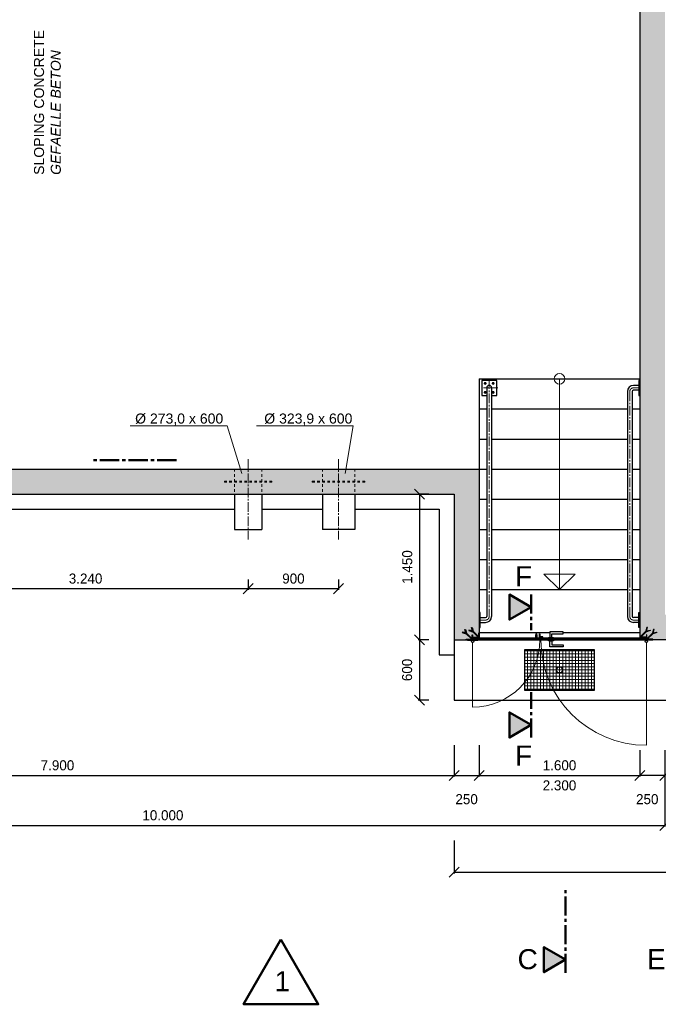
# Model space of a CAD drawing. Header units: millimetres. Extents: x -2065 to 128713, y -54195 to 32418.
# Tile 31 of 61: x 6474 to 12834, y -5081 to 4727. Entities that reach past the tile are written whole.
import ezdxf

# ---------------------------------------------------------------- set-up
doc = ezdxf.new("R2010")
doc.units = ezdxf.units.MM
doc.linetypes.add('JIS_02_1.0', pattern=[2, 1, -1])
doc.linetypes.add('MITTE2', pattern=[28.575, 19.05, -3.175, 3.175, -3.175])
doc.layers.add('Bemaßung', color=7, linetype='Continuous', lineweight=9)
for name, color, linetype in [('Beschriftung', 7, 'Continuous'), ('P-MU150AUSL', 7, 'Continuous'), ('P-MU200AUSL', 7, 'Continuous'), ('POL_Bema', 7, 'Continuous')]:
    doc.layers.add(name, color=color, linetype=linetype)
doc.styles.add('LBB3.5M1000', font='isocp.shx', dxfattribs={"height": 3.5})
doc.dimstyles.new('DIN', dxfattribs={"dimtxt": 2.5, "dimasz": 2.5, "dimexe": 1.25, "dimexo": 0.625, "dimtad": 1, "dimtih": 1, "dimdec": 4, "dimdsep": 46, "dimlunit": 6, "dimtxsty": 'Standard', "dimcen": 2.5, "dimadec": 0, "dimazin": 0, "dimtfac": 1, "dimtdec": 4, "dimtmove": 0, "dimatfit": 3, "dimfxl": 0, "dimtvp": 1, "dimtolj": 1, "dimtzin": 0, "dimarcsym": 0})
pattern_1 = [(315, (13646.2297, 3027.307), (2.245064, 2.245064), [])]
pattern_2 = [(45, (13646.2297, 3027.307), (-2.245064, 2.245064), [])]
pattern_3 = [(135, (-3821.2249, -764.9935), (-1.12253202, -1.12253202), [])]

# ---------------------------------------------------------------- blocks, each defined once
blk = doc.blocks.new('_Oblique')
at = {"layer": 'POL_Bema', "color": 0, "lineweight": -2}
blk.add_line((-0.5, -0.5), (0.5, 0.5), dxfattribs=at)
blk = doc.blocks.new('*D54')
at = {"layer": 'Bemaßung', "color": 0, "lineweight": -2, "transparency": 16777216}
for p, q in [((5510, -850), (5510, -953.1)), ((8750, -850), (8750, -953.1)), ((8750, -940.6), (5510, -940.6))]:
    blk.add_line(p, q, dxfattribs=at)
at = {"layer": 'DEFPOINTS', "color": 0, "transparency": 16777216}
for p in [(8750, 0), (5510, 0), (5510, -940.6)]:
    blk.add_point(p, dxfattribs=at)
at = {"layer": 'Bemaßung', "color": 0, "lineweight": -2, "transparency": 16777216, "xscale": 100, "yscale": 100, "zscale": 100, "rotation": 180}
blk.add_blockref('_Oblique', (5510, -940.6), dxfattribs=at)
at = {"layer": 'Bemaßung', "color": 0, "lineweight": -2, "transparency": 16777216, "xscale": 100, "yscale": 100, "zscale": 100}
blk.add_blockref('_Oblique', (8750, -940.6), dxfattribs=at)
at = {"layer": 'Bemaßung', "color": 0, "transparency": 16777216, "insert": (7130, -840.6), "char_height": 100, "attachment_point": 5}
blk.add_mtext('\\A1;3.240', dxfattribs=at)
blk = doc.blocks.new('*D55')
at = {"layer": 'Bemaßung', "color": 0, "lineweight": -2, "transparency": 16777216}
for p, q in [((8750, -850), (8750, -953.1)), ((9650, -850), (9650, -953.1)), ((9650, -940.6), (8750, -940.6))]:
    blk.add_line(p, q, dxfattribs=at)
at = {"layer": 'DEFPOINTS', "color": 0, "transparency": 16777216}
for p in [(8750, 0), (9650, 0), (8750, -940.6)]:
    blk.add_point(p, dxfattribs=at)
at = {"layer": 'Bemaßung', "color": 0, "lineweight": -2, "transparency": 16777216, "xscale": 100, "yscale": 100, "zscale": 100, "rotation": 180}
blk.add_blockref('_Oblique', (8750, -940.6), dxfattribs=at)
at = {"layer": 'Bemaßung', "color": 0, "lineweight": -2, "transparency": 16777216, "xscale": 100, "yscale": 100, "zscale": 100}
blk.add_blockref('_Oblique', (9650, -940.6), dxfattribs=at)
at = {"layer": 'Bemaßung', "color": 0, "transparency": 16777216, "insert": (9200, -840.6), "char_height": 100, "attachment_point": 5}
blk.add_mtext('\\A1;900', dxfattribs=at)
blk = doc.blocks.new('*D94')
at = {"layer": 'Bemaßung', "color": 0, "lineweight": -2, "transparency": 16777216}
for p, q in [((2900, -2500), (2900, -2813)), ((10800, -2500), (10800, -2813)), ((2900, -2800.5), (10800, -2800.5))]:
    blk.add_line(p, q, dxfattribs=at)
at = {"layer": 'DEFPOINTS', "color": 0, "transparency": 16777216}
for p in [(2900, 0), (10800, 0), (10800, -2800.5)]:
    blk.add_point(p, dxfattribs=at)
at = {"layer": 'Bemaßung', "color": 0, "lineweight": -2, "transparency": 16777216, "xscale": 100, "yscale": 100, "zscale": 100, "rotation": 180}
blk.add_blockref('_Oblique', (2900, -2800.5), dxfattribs=at)
at = {"layer": 'Bemaßung', "color": 0, "lineweight": -2, "transparency": 16777216, "xscale": 100, "yscale": 100, "zscale": 100}
blk.add_blockref('_Oblique', (10800, -2800.5), dxfattribs=at)
at = {"layer": 'Bemaßung', "color": 0, "transparency": 16777216, "insert": (6850, -2700.5), "char_height": 100, "attachment_point": 5}
blk.add_mtext('\\A1;7.900', dxfattribs=at)
blk = doc.blocks.new('*D69')
at = {"layer": 'Bemaßung', "color": 0, "lineweight": -2, "transparency": 16777216}
for p, q in [((10800, -2500), (10800, -2813)), ((11050, -2500), (11050, -2813)), ((10800, -2800.5), (11050, -2800.5))]:
    blk.add_line(p, q, dxfattribs=at)
at = {"layer": 'DEFPOINTS', "color": 0, "transparency": 16777216}
for p in [(10800, 0), (11050, 0), (11050, -2800.5)]:
    blk.add_point(p, dxfattribs=at)
at = {"layer": 'Bemaßung', "color": 0, "lineweight": -2, "transparency": 16777216, "xscale": 100, "yscale": 100, "zscale": 100, "rotation": 180}
blk.add_blockref('_Oblique', (10800, -2800.5), dxfattribs=at)
at = {"layer": 'Bemaßung', "color": 0, "lineweight": -2, "transparency": 16777216, "xscale": 100, "yscale": 100, "zscale": 100}
blk.add_blockref('_Oblique', (11050, -2800.5), dxfattribs=at)
at = {"layer": 'Bemaßung', "color": 0, "transparency": 16777216, "insert": (10925, -3038), "char_height": 100, "attachment_point": 5}
blk.add_mtext('\\A1;250', dxfattribs=at)
blk = doc.blocks.new('*D70')
at = {"layer": 'Bemaßung', "color": 0, "lineweight": -2, "transparency": 16777216}
for p, q in [((11050, -2550), (11050, -2813)), ((12650, -2550), (12650, -2813)), ((11050, -2800.5), (12650, -2800.5))]:
    blk.add_line(p, q, dxfattribs=at)
at = {"layer": 'DEFPOINTS', "color": 0, "transparency": 16777216}
for p in [(11050, -1450), (12650, -1450), (12650, -2800.5)]:
    blk.add_point(p, dxfattribs=at)
at = {"layer": 'Bemaßung', "color": 0, "lineweight": -2, "transparency": 16777216, "xscale": 100, "yscale": 100, "zscale": 100, "rotation": 180}
blk.add_blockref('_Oblique', (11050, -2800.5), dxfattribs=at)
at = {"layer": 'Bemaßung', "color": 0, "lineweight": -2, "transparency": 16777216, "xscale": 100, "yscale": 100, "zscale": 100}
blk.add_blockref('_Oblique', (12650, -2800.5), dxfattribs=at)
at = {"layer": 'Bemaßung', "color": 0, "transparency": 16777216, "char_height": 100, "attachment_point": 5}
for s, insert in [('\\A1;1.600', (11850, -2700.5)), ('\\A1;2.300', (11850, -2900.5))]:
    blk.add_mtext(s, dxfattribs=dict(at, insert=insert))
blk = doc.blocks.new('*D71')
at = {"layer": 'Bemaßung', "color": 0, "lineweight": -2, "transparency": 16777216}
for p, q in [((12650, -2550), (12650, -2813)), ((12900, -2550), (12900, -2813)), ((12900, -2800.5), (12650, -2800.5))]:
    blk.add_line(p, q, dxfattribs=at)
at = {"layer": 'DEFPOINTS', "color": 0, "transparency": 16777216}
for p in [(12650, -1450), (12900, -1450), (12650, -2800.5)]:
    blk.add_point(p, dxfattribs=at)
at = {"layer": 'Bemaßung', "color": 0, "lineweight": -2, "transparency": 16777216, "xscale": 100, "yscale": 100, "zscale": 100, "rotation": 180}
blk.add_blockref('_Oblique', (12650, -2800.5), dxfattribs=at)
at = {"layer": 'Bemaßung', "color": 0, "lineweight": -2, "transparency": 16777216, "xscale": 100, "yscale": 100, "zscale": 100}
blk.add_blockref('_Oblique', (12900, -2800.5), dxfattribs=at)
at = {"layer": 'Bemaßung', "color": 0, "transparency": 16777216, "insert": (12724, -3038), "char_height": 100, "attachment_point": 5}
blk.add_mtext('\\A1;250', dxfattribs=at)
blk = doc.blocks.new('*D72')
at = {"layer": 'Bemaßung', "color": 0, "lineweight": -2, "transparency": 16777216}
for p, q in [((2900, -1200), (2900, -3310.7)), ((12900, -2650), (12900, -3310.7)), ((2900, -3298.2), (12900, -3298.2))]:
    blk.add_line(p, q, dxfattribs=at)
at = {"layer": 'DEFPOINTS', "color": 0, "transparency": 16777216}
for p in [(2900, 0), (12900, -1450), (12900, -3298.2)]:
    blk.add_point(p, dxfattribs=at)
at = {"layer": 'Bemaßung', "color": 0, "lineweight": -2, "transparency": 16777216, "xscale": 100, "yscale": 100, "zscale": 100, "rotation": 180}
blk.add_blockref('_Oblique', (2900, -3298.2), dxfattribs=at)
at = {"layer": 'Bemaßung', "color": 0, "lineweight": -2, "transparency": 16777216, "xscale": 100, "yscale": 100, "zscale": 100}
blk.add_blockref('_Oblique', (12900, -3298.2), dxfattribs=at)
at = {"layer": 'Bemaßung', "color": 0, "transparency": 16777216, "insert": (7900, -3198.2), "char_height": 100, "attachment_point": 5}
blk.add_mtext('\\A1;10.000', dxfattribs=at)
blk = doc.blocks.new('*D83')
at = {"layer": 'Bemaßung', "color": 0, "lineweight": -2, "transparency": 16777216}
for p, q in [((10800, -3450), (10800, -3776.8)), ((18150, -3450), (18150, -3776.8)), ((10800, -3764.3), (18150, -3764.3))]:
    blk.add_line(p, q, dxfattribs=at)
at = {"layer": 'DEFPOINTS', "color": 0, "transparency": 16777216}
for p in [(10800, -1750), (18150, -1750), (18150, -3764.3)]:
    blk.add_point(p, dxfattribs=at)
at = {"layer": 'Bemaßung', "color": 0, "lineweight": -2, "transparency": 16777216, "xscale": 100, "yscale": 100, "zscale": 100, "rotation": 180}
blk.add_blockref('_Oblique', (10800, -3764.3), dxfattribs=at)
at = {"layer": 'Bemaßung', "color": 0, "lineweight": -2, "transparency": 16777216, "xscale": 100, "yscale": 100, "zscale": 100}
blk.add_blockref('_Oblique', (18150, -3764.3), dxfattribs=at)
at = {"layer": 'Bemaßung', "color": 0, "transparency": 16777216, "insert": (14475, -3664.3), "char_height": 100, "attachment_point": 5}
blk.add_mtext('\\A1;7.350', dxfattribs=at)
blk = doc.blocks.new('*D101')
at = {"layer": 'Bemaßung', "color": 0, "lineweight": -2, "transparency": 16777216}
for p, q in [((10550, -1450), (10442.2, -1450)), ((10454.7, -1450), (10454.7, -2050)), ((10550, -2050), (10442.2, -2050))]:
    blk.add_line(p, q, dxfattribs=at)
at = {"layer": 'DEFPOINTS', "color": 0, "transparency": 16777216}
for p in [(10800, -1450), (10454.7, -2050), (10800, -2050)]:
    blk.add_point(p, dxfattribs=at)
at = {"layer": 'Bemaßung', "color": 0, "lineweight": -2, "transparency": 16777216, "xscale": 100, "yscale": 100, "zscale": 100}
for p, rotation in [((10454.7, -1450), 90), ((10454.7, -2050), 270)]:
    blk.add_blockref('_Oblique', p, dxfattribs=dict(at, rotation=rotation))
at = {"layer": 'Bemaßung', "color": 0, "transparency": 16777216, "insert": (10332.5, -1750), "char_height": 100, "attachment_point": 5, "rotation": 90}
blk.add_mtext('\\A1;600', dxfattribs=at)
blk = doc.blocks.new('*D102')
at = {"layer": 'Bemaßung', "color": 0, "lineweight": -2, "transparency": 16777216}
for p, q in [((10550, 0), (10442.2, 0)), ((10454.7, 0), (10454.7, -1450)), ((10550, -1450), (10442.2, -1450))]:
    blk.add_line(p, q, dxfattribs=at)
at = {"layer": 'DEFPOINTS', "color": 0, "transparency": 16777216}
for p in [(10800, 0), (10454.7, -1450), (10800, -1450)]:
    blk.add_point(p, dxfattribs=at)
at = {"layer": 'Bemaßung', "color": 0, "lineweight": -2, "transparency": 16777216, "xscale": 100, "yscale": 100, "zscale": 100}
for p, rotation in [((10454.7, 0), 90), ((10454.7, -1450), 270)]:
    blk.add_blockref('_Oblique', p, dxfattribs=dict(at, rotation=rotation))
at = {"layer": 'Bemaßung', "color": 0, "transparency": 16777216, "insert": (10333.9, -725), "char_height": 100, "attachment_point": 5, "rotation": 90}
blk.add_mtext('\\A1;1.450', dxfattribs=at)

msp = doc.modelspace()

# ---------------------------------------------------------------- hatches: boundary and pattern name
at = {"lineweight": 5}
h = msp.add_hatch(dxfattribs=at)
h.set_pattern_fill('ANSI33', color=256, scale=25)
h.paths.add_polyline_path([(2900, 10750), (3820, 10750), (3820, 10745), (3875, 10745), (3880, 10740), (3880, 10700), (3885, 10700), (3885, 10725), (3940, 10725), (3945, 10720), (3945, 10680), (3950, 10680), (3950, 10500), (3150, 10500), (3150, 250), (11050, 250), (11050, -1380), (11045, -1380), (11045, -1420), (11040, -1425), (10985, -1425), (10985, -1400), (10980, -1400), (10980, -1440), (10975, -1445), (10920, -1445), (10920, -1450), (10800, -1450), (10800, 0), (2900, 0)])
h = msp.add_hatch(dxfattribs=at)
h.set_pattern_fill('ANSI33', color=256, scale=25)
h.set_pattern_definition([(45, (10525, 4650), (-112.2532, 112.2532), []), (45, (10637.25, 4650), (-112.2532, 112.2532), [79.375, -39.6875])])
h.paths.add_polyline_path([(4835, 10500), (4835, 10680), (4840, 10680), (4840, 10720), (4845, 10725), (4900, 10725), (4900, 10700), (4905, 10700), (4905, 10740), (4910, 10745), (4965, 10745), (4965, 10750), (13670, 10750), (13670, 10745), (13725, 10745), (13730, 10740), (13730, 10700), (13735, 10700), (13735, 10725), (13790, 10725), (13795, 10720), (13795, 10680), (13800, 10680), (13800, 10500), (12900, 10500), (12900, -1200), (13700, -1200), (13700, -1380), (13695, -1380), (13695, -1420), (13690, -1425), (13635, -1425), (13635, -1400), (13630, -1400), (13630, -1440), (13625, -1445), (13570, -1445), (13570, -1450), (12780, -1450), (12780, -1445), (12725, -1445), (12720, -1440), (12720, -1400), (12715, -1400), (12715, -1425), (12660, -1425), (12655, -1420), (12655, -1380), (12650, -1380), (12650, 10500)])
h = msp.add_hatch(color=256)
h.dxf.hatch_style = 1
h.paths.add_polyline_path([(11567.35369, -1123.86972), (11350.94911, -998.92847), (11350.94911, -1248.81097)])
h = msp.add_hatch(dxfattribs=at)
h.set_pattern_fill('ANSI31', color=256, angle=-90)
h.set_pattern_definition(pattern_1)
edge = h.paths.add_edge_path()
edge.add_line((10985, -1400), (10985, -1450))
edge.add_line((10985, -1450), (10920, -1450))
edge.add_line((10920, -1450), (10920, -1447.5))
edge.add_arc((10922.5, -1447.5), 2.5, -270, -180, ccw=False)
edge.add_line((10922.5, -1445), (10975, -1445))
edge.add_arc((10975, -1440), 5, -90, 0)
edge.add_line((10980, -1440), (10980, -1402.5))
edge.add_arc((10982.5, -1402.5), 2.5, -270, -180, ccw=False)
edge.add_line((10982.5, -1400), (10985, -1400))
h = msp.add_hatch(dxfattribs=at)
h.set_pattern_fill('ANSI31', color=256)
h.set_pattern_definition(pattern_2)
edge = h.paths.add_edge_path()
edge.add_line((11050, -1380), (11050, -1430))
edge.add_line((11050, -1430), (10985, -1430))
edge.add_line((10985, -1430), (10985, -1427.5))
edge.add_arc((10987.5, -1427.5), 2.5, -270, -180, ccw=False)
edge.add_line((10987.5, -1425), (11040, -1425))
edge.add_arc((11040, -1420), 5, -90, 0)
edge.add_line((11045, -1420), (11045, -1382.5))
edge.add_arc((11047.5, -1382.5), 2.5, -270, -180, ccw=False)
edge.add_line((11047.5, -1380), (11050, -1380))
h = msp.add_hatch(dxfattribs=at)
h.set_pattern_fill('ANSI31', color=256, scale=0.5, angle=90)
h.set_pattern_definition(pattern_3)
h.paths.add_polyline_path([(10985, -1436), (11005, -1436), (11005, -1434), (10985, -1434)])
h = msp.add_hatch(dxfattribs=at)
h.set_pattern_fill('ANSI31', color=256, angle=90)
h.paths.add_polyline_path([(11655, -1440), (10995, -1440), (10995, -1450), (11655, -1450)])
h = msp.add_hatch(dxfattribs=at)
h.set_pattern_fill('ANSI31', color=256)
edge = h.paths.add_edge_path()
edge.add_line((11655, -1390), (11655, -1440))
edge.add_line((11655, -1440), (11590, -1440))
edge.add_line((11590, -1440), (11590, -1437.5))
edge.add_arc((11592.5, -1437.5), 2.5, -270, -180, ccw=False)
edge.add_line((11592.5, -1435), (11645, -1435))
edge.add_arc((11645, -1430), 5, -90, 0)
edge.add_line((11650, -1430), (11650, -1392.5))
edge.add_arc((11652.5, -1392.5), 2.5, -270, -180, ccw=False)
edge.add_line((11652.5, -1390), (11655, -1390))
h = msp.add_hatch(dxfattribs=at)
h.set_pattern_fill('ANSI31', color=256, angle=90)
h.paths.add_polyline_path([(11613.75, -1400), (11623.75, -1400), (11623.75, -1390), (11613.75, -1390)])
h = msp.add_hatch(dxfattribs=at)
h.set_pattern_fill('ANSI31', color=256, angle=90)
h.paths.add_polyline_path([(11655, -1430), (11685, -1430), (11685, -1420), (11655, -1420)])
h = msp.add_hatch(dxfattribs=at)
h.set_pattern_fill('ANSI31', color=256, scale=0.5, angle=90)
h.set_pattern_definition([(135, (-3151.2249, -764.9935), (-1.12253202, -1.12253202), [])])
h.paths.add_polyline_path([(11655, -1436), (11675, -1436), (11675, -1434), (11655, -1434)])
h = msp.add_hatch(dxfattribs=at)
h.set_pattern_fill('ANSI31', color=256)
h.set_pattern_definition([(45, (-3896.225, -764.9935), (-2.245064, 2.245064), [])])
h.paths.add_polyline_path([(11665, -1450), (12705, -1450), (12705, -1440), (11665, -1440)])
h = msp.add_hatch(dxfattribs=at)
h.set_pattern_fill('ANSI31', color=256)
h.set_pattern_definition(pattern_2)
edge = h.paths.add_edge_path()
edge.add_line((12650, -1380), (12650, -1430))
edge.add_line((12650, -1430), (12715, -1430))
edge.add_line((12715, -1430), (12715, -1427.5))
edge.add_arc((12712.5, -1427.5), 2.5, 720, 810)
edge.add_line((12712.5, -1425), (12660, -1425))
edge.add_arc((12660, -1420), 5, 540, 630, ccw=False)
edge.add_line((12655, -1420), (12655, -1382.5))
edge.add_arc((12652.5, -1382.5), 2.5, 720, 810)
edge.add_line((12652.5, -1380), (12650, -1380))
h = msp.add_hatch(dxfattribs=at)
h.set_pattern_fill('ANSI31', color=256, scale=0.5, angle=90)
h.set_pattern_definition(pattern_3)
h.paths.add_polyline_path([(12715, -1436), (12695, -1436), (12695, -1434), (12715, -1434)])
h = msp.add_hatch(dxfattribs=at)
h.set_pattern_fill('ANSI31', color=256, angle=-90)
h.set_pattern_definition(pattern_1)
edge = h.paths.add_edge_path()
edge.add_line((12715, -1400), (12715, -1450))
edge.add_line((12715, -1450), (12780, -1450))
edge.add_line((12780, -1450), (12780, -1447.5))
edge.add_arc((12777.5, -1447.5), 2.5, 720, 810)
edge.add_line((12777.5, -1445), (12725, -1445))
edge.add_arc((12725, -1440), 5, 540, 630, ccw=False)
edge.add_line((12720, -1440), (12720, -1402.5))
edge.add_arc((12717.5, -1402.5), 2.5, 720, 810)
edge.add_line((12717.5, -1400), (12715, -1400))
at = {"lineweight": 13}
h = msp.add_hatch(dxfattribs=at)
h.set_pattern_fill('ANSI37', color=256, scale=10, angle=45)
h.set_pattern_definition([(90, (11850, -1750), (-31.75, 5e-15), []), (180, (11850, -1750), (-5e-15, -31.75), [])])
h.paths.add_polyline_path([(11500, -1950), (12200, -1950), (12200, -1550), (11500, -1550)])
h = msp.add_hatch(color=256)
h.dxf.hatch_style = 1
h.paths.add_polyline_path([(11567.35369, -2298.18352), (11350.94911, -2423.12476), (11350.94911, -2173.24227)])
h = msp.add_hatch(color=256)
h.dxf.hatch_style = 1
h.paths.add_polyline_path([(11911.28607, -4635.62336), (11694.88149, -4760.56461), (11694.88149, -4510.68212)])

# ---------------------------------------------------------------- linework, layer by layer
for p, q in [((12650, 10500), (12650, -1430)), ((11050, 1150), (11050, -1430)), ((11050, 1150), (12650, 1150)), ((12640, 1083.48), (12586.225, 1083.48)), ((11125.85, 1059.33), (11125.85, -1216.725)), ((11174.14993, 1059.33), (11174.14993, -1216.725)), ((12525.85007, 1023.10507), (12525.85007, -1216.725)), ((12574.14991, 1023.10504), (12574.15, -1216.725)), ((12640, 1035.18007), (12586.225, 1035.18007)), ((11050, 850), (11125.85, 850)), ((11174.14993, 850), (12525.85007, 850)), ((12574.14992, 850), (12650, 850)), ((11050, 550), (11125.85, 550)), ((11174.14993, 550), (12525.85007, 550)), ((12574.14993, 550), (12650, 550)), ((3150, 250), (11050, 250)), ((11050, 250), (11125.85, 250)), ((11174.14993, 250), (12525.85007, 250)), ((12574.14994, 250), (12650, 250)), ((2900, 0), (10800, 0)), ((10800, 0), (10800, -1450)), ((11050, -50), (11125.85, -50)), ((11174.14993, -50), (12525.85007, -50)), ((12574.14995, -50), (12650, -50)), ((4746.5, -150), (8613.5, -150)), ((8886.5, -150), (9488.05, -150)), ((9811.95, -150), (10650, -150)), ((10650, -150), (10650, -1600)), ((11050, -350), (11125.85, -350)), ((11174.14993, -350), (12525.85007, -350)), ((12574.14997, -350), (12650, -350)), ((11050, -650), (11125.85, -650)), ((11174.14993, -650), (12525.85007, -650)), ((12574.14998, -650), (12650, -650)), ((11050, -950), (11125.85, -950)), ((11174.14993, -950), (12525.85007, -950)), ((12574.14999, -950), (12650, -950)), ((11060, -1228.8), (11113.775, -1228.8)), ((12640, -1228.8), (12586.225, -1228.8)), ((11060, -1277.09993), (11113.775, -1277.09993)), ((12640, -1277.09993), (12586.225, -1277.09993)), ((10800, -1450), (11050, -1450)), ((10800, -1450), (10800, -2050)), ((11755, -1380), (11050, -1380)), ((11050, -1430), (11612.75, -1430)), ((11050, -1450), (12650, -1450)), ((11612.75, -1422), (11612.75, -1435)), ((11612.75, -1422), (11624.75, -1422)), ((11613.75, -1422), (11613.75, -1400)), ((11613.75, -1423), (11613.75, -1435)), ((11623.75, -1400), (11623.75, -1422)), ((11623.75, -1423), (11623.75, -1435)), ((11624.75, -1422), (11624.75, -1435)), ((11624.75, -1430), (11650, -1430)), ((11685, -1430), (11740, -1430)), ((11755, -1430), (12650, -1430)), ((12650, -1380), (11885, -1380)), ((18150, -1450), (12780, -1450)), ((10650, -1600), (10800, -1600)), ((10800, -2050), (15255, -2050))]:
    msp.add_line(p, q)
at = {"linetype": 'MITTE2', "lineweight": 18, "ltscale": 5}
for p, q in [((11150, 1145.01976), (11149.99993, -1216.725)), ((12550.00007, 1023.10507), (12550.00007, -1216.725)), ((8750, 350), (8750, -450)), ((9650, 350), (9650, -450))]:
    msp.add_line(p, q, dxfattribs=at)
at = {"color": 251, "lineweight": 5}
for p, q in [((11850, 1150), (11850, -950)), ((11850, -950), (11694.95093, -794.95093)), ((11694.95093, -794.95093), (11850, -794.95093)), ((11850, -950), (12005.04907, -794.95093)), ((12005.04907, -794.95093), (11850, -794.95093)), ((10985, -1477), (10985, -2120)), ((12715, -1477), (12715, -2500))]:
    msp.add_line(p, q, dxfattribs=at)
at = {"linetype": 'MITTE2', "lineweight": 18, "ltscale": 3}
for p, q in [((11235.68976, 1059.33), (11064.31024, 1059.33)), ((12640, 1059.33), (12586.225, 1059.33)), ((11060, -1252.94993), (11113.775, -1252.94993)), ((12640, -1252.94993), (12586.225, -1252.94993))]:
    msp.add_line(p, q, dxfattribs=at)
at = {"linetype": 'MITTE2', "lineweight": 50, "ltscale": 10}
for p, q in [((8034.69536, 339.14782), (7178.98693, 339.14782)), ((11567.35369, -998.92847), (11567.35369, -1353.20677)), ((11567.35369, -2423.12476), (11567.35369, -1971.5763)), ((11911.28607, -4768.64843), (11911.28607, -3912.94))]:
    msp.add_line(p, q, dxfattribs=at)
at = {"linetype": 'JIS_02_1.0', "lineweight": 18, "ltscale": 25}
for p, q in [((8613.5, 250), (8613.5, 0)), ((8886.5, 250), (8886.5, 0)), ((9488.05, 250), (9488.05, 0)), ((9811.95, 250), (9811.95, 0)), ((8986.5, 130), (8513.5, 130)), ((8513.5, 120), (8513.5, 130)), ((8986.5, 120), (8513.5, 120)), ((8986.5, 120), (8986.5, 130)), ((9388.05, 130), (9911.95, 130)), ((9388.05, 130), (9388.05, 120)), ((9388.05, 120), (9911.95, 120)), ((9911.95, 130), (9911.95, 120))]:
    msp.add_line(p, q, dxfattribs=at)
at = {"lineweight": 50}
for p, q in [((10995, -1436.05738), (11005, -1436.05738)), ((11005, -1433.8549), (11005, -1430.06229)), ((11665, -1436.05738), (11675, -1436.05738)), ((11675, -1433.8549), (11675, -1430.06229)), ((12695, -1433.8549), (12695, -1430.06229)), ((12705, -1436.05738), (12695, -1436.05738))]:
    msp.add_line(p, q, dxfattribs=at)
for points in [[(11174.14993, 984.33), (11225, 984.33), (11225, 1134.33), (11075, 1134.33), (11075, 984.33), (11125.85, 984.33)], [(10917.01724, -1382.01724), (10883.39931, -1373.00935), (10881.84639, -1378.8049), (10919.70697, -1388.94961)], [(10918.57016, -1387.8128), (10908.00935, -1348.39931), (10913.8049, -1346.84639), (10923.94961, -1384.70697)], [(10982.01724, -1362.01724), (10948.39931, -1353.00935), (10946.84639, -1358.8049), (10984.70697, -1368.94961)], [(10983.57016, -1367.8128), (10973.00935, -1328.39931), (10978.8049, -1326.84639), (10988.94961, -1364.70697)], [(10983.57016, -1367.8128), (11040.70711, -1424.94975), (11044.94975, -1420.70711), (10988.94961, -1364.70697)], [(11775, -1370), (11755, -1370), (11755, -1430), (11775, -1430), (11775, -1390), (11885, -1390), (11885, -1370), (11755, -1370), (11755, -1390)], [(12716.42984, -1367.8128), (12659.29289, -1424.94975), (12655.05025, -1420.70711), (12711.05039, -1364.70697)], [(12716.42984, -1367.8128), (12726.99065, -1328.39931), (12721.1951, -1326.84639), (12711.05039, -1364.70697)], [(12717.98276, -1362.01724), (12751.60069, -1353.00935), (12753.15361, -1358.8049), (12715.29303, -1368.94961)], [(12781.42984, -1387.8128), (12791.99065, -1348.39931), (12786.1951, -1346.84639), (12776.05039, -1384.70697)], [(12782.98276, -1382.01724), (12816.60069, -1373.00935), (12818.15361, -1378.8049), (12780.29303, -1388.94961)], [(10918.57016, -1387.8128), (10975.70711, -1444.94975), (10979.94975, -1440.70711), (10923.94961, -1384.70697)], [(11775, -1520), (11755, -1520), (11755, -1460), (11775, -1460), (11775, -1500), (11885, -1500), (11885, -1520), (11755, -1520), (11755, -1500)], [(12781.42984, -1387.8128), (12724.29289, -1444.94975), (12720.05025, -1440.70711), (12776.05039, -1384.70697)]]:
    msp.add_lwpolyline(points)
at = {"lineweight": 5}
for points in [[(11119.2376, 1104.33), (11114.45, 1112.03763), (11105.3812, 1112.33), (11100.7624, 1104.33), (11105.55, 1096.62237), (11114.6188, 1096.33)], [(11180.7624, 1104.33), (11185.55, 1112.03763), (11194.6188, 1112.33), (11199.2376, 1104.33), (11194.45, 1096.62237), (11185.3812, 1096.33)], [(11119.2376, 1014.33), (11114.45, 1006.62237), (11105.3812, 1006.33), (11100.7624, 1014.33), (11105.55, 1022.03763), (11114.6188, 1022.33)], [(11180.7624, 1014.33), (11185.55, 1006.62237), (11194.6188, 1006.33), (11199.2376, 1014.33), (11194.45, 1022.03763), (11185.3812, 1022.33)]]:
    msp.add_lwpolyline(points, close=True, dxfattribs=at)
for points in [[(12650, 1134.33), (12640, 1134.33), (12640, 984.33), (12650, 984.33)], [(11050, -1327.94993), (11060, -1327.94993), (11060, -1177.94993), (11050, -1177.94993)], [(12650, -1327.94993), (12640, -1327.94993), (12640, -1177.94993), (12650, -1177.94993)], [(10935, -1452), (10985, -1452), (10985, -1450), (10935, -1450)], [(10985, -1436), (11005, -1436), (11005, -1434), (10985, -1434)], [(10985, -1452), (11035, -1452), (11035, -1450), (10985, -1450)], [(11655, -1440), (10995, -1440), (10995, -1450), (11655, -1450)], [(11613.75, -1400), (11623.75, -1400), (11623.75, -1390), (11613.75, -1390)], [(11613.75, -1433), (11623.75, -1433), (11623.75, -1423), (11613.75, -1423)], [(11655, -1430), (11685, -1430), (11685, -1420), (11655, -1420)], [(11655, -1436), (11675, -1436), (11675, -1434), (11655, -1434)], [(11665, -1450), (12705, -1450), (12705, -1440), (11665, -1440)], [(11740, -1440), (11790, -1440), (11790, -1430), (11740, -1430)], [(11740, -1450), (11790, -1450), (11790, -1460), (11740, -1460)], [(12715, -1452), (12665, -1452), (12665, -1450), (12715, -1450)], [(12715, -1436), (12695, -1436), (12695, -1434), (12715, -1434)], [(12765, -1452), (12715, -1452), (12715, -1450), (12765, -1450)], [(11500, -1950), (12200, -1950), (12200, -1550), (11500, -1550)]]:
    msp.add_lwpolyline(points, close=True)
at = {"lineweight": 50}
for points in [[(11567.35369, -1123.86972), (11350.94911, -998.92847), (11350.94911, -1248.81097)], [(11567.35369, -2298.18352), (11350.94911, -2423.12476), (11350.94911, -2173.24227)], [(9075, -4436.12702), (8702.91714, -5080.59343), (9447.08286, -5080.59343)], [(11911.28607, -4635.62336), (11694.88149, -4760.56461), (11694.88149, -4510.68212)]]:
    msp.add_lwpolyline(points, close=True, dxfattribs=at)
for points in [[(10985, -1400), (10985, -1450), (10920, -1450), (10920, -1447.5, -0.4142135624), (10922.5, -1445), (10975, -1445, 0.4142135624), (10980, -1440), (10980, -1402.5, -0.4142135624), (10982.5, -1400)], [(11050, -1380), (11050, -1430), (10985, -1430), (10985, -1427.5, -0.4142135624), (10987.5, -1425), (11040, -1425, 0.4142135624), (11045, -1420), (11045, -1382.5, -0.4142135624), (11047.5, -1380)], [(11655, -1390), (11655, -1440), (11590, -1440), (11590, -1437.5, -0.4142135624), (11592.5, -1435), (11645, -1435, 0.4142135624), (11650, -1430), (11650, -1392.5, -0.4142135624), (11652.5, -1390)], [(12650, -1380), (12650, -1430), (12715, -1430), (12715, -1427.5, 0.4142135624), (12712.5, -1425), (12660, -1425, -0.4142135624), (12655, -1420), (12655, -1382.5, 0.4142135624), (12652.5, -1380)], [(12715, -1400), (12715, -1450), (12780, -1450), (12780, -1447.5, 0.4142135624), (12777.5, -1445), (12725, -1445, -0.4142135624), (12720, -1440), (12720, -1402.5, 0.4142135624), (12717.5, -1400)]]:
    msp.add_lwpolyline(points, format="xyb", close=True)
for points in [[(10995, -1434), (10995, -1430.06229), (11009.63274, -1430.06229), (11009.63274, -1434)], [(11665, -1434), (11665, -1430.06229), (11679.63274, -1430.06229), (11679.63274, -1434)], [(12705, -1434), (12705, -1430.06229), (12690.36726, -1430.06229), (12690.36726, -1434)]]:
    msp.add_lwpolyline(points, dxfattribs=at)
at = {"color": 251, "lineweight": 5}
msp.add_circle((11850, 1150), 52.78015, dxfattribs=at)
at = {"lineweight": 5}
for centre, radius in [((11110, 1104.33), 10), ((11110, 1104.33), 5.25), ((11190, 1104.33), 10), ((11190, 1104.33), 5.25), ((11110, 1014.33), 10), ((11110, 1014.33), 5.25), ((11190, 1014.33), 10), ((11190, 1014.33), 5.25)]:
    msp.add_circle(centre, radius, dxfattribs=at)
for centre, radius in [((10985, -1464.5), 12.5), ((12715, -1464.5), 12.5), ((11850, -1750), 30.15)]:
    msp.add_circle(centre, radius)
for centre, radius, start, end in [((11149.99997, 1059.32998), 24.14997, 0, 180), ((12586.225, 1023.10507), 60.37493, 90, 180), ((12586.225, 1023.10507), 12.075, 90.000002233, 180), ((11113.775, -1216.725), 12.075, 270.000002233, 0), ((11113.775, -1216.725), 60.37493, 270, 0), ((12586.225, -1216.725), 60.37493, 180, 270), ((12586.225, -1216.725), 12.075, 180, 269.999997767)]:
    msp.add_arc(centre, radius, start, end)
at = {"linetype": 'MITTE2', "lineweight": 18, "ltscale": 3}
for centre, start, end in [((12586.225, 1023.10507), 90, 180), ((11113.775, -1216.725), 270, 0), ((12586.225, -1216.725), 180, 270)]:
    msp.add_arc(centre, 36.22493, start, end, dxfattribs=at)
at = {"color": 251, "lineweight": 5}
for centre, radius, start, end in [((10985, -1450), 670, 270, 0), ((12715, -1450), 1050, 180, 270)]:
    msp.add_arc(centre, radius, start, end, dxfattribs=at)
at = {"lineweight": 50}
for points in [[(11000, -1436.05738), (11000.42117, -1438.78163), (11002.01871, -1439.49138), (11004.34849, -1439.91281), (11005.99042, -1439.46921), (11008.16484, -1437.93875), (11007.9429, -1435.69855), (11006.43413, -1434.34556), (11004.7922, -1433.81322), (10999.37839, -1433.87979), (10994.98517, -1433.96852)], [(11670, -1436.05738), (11670.42117, -1438.78163), (11672.01871, -1439.49138), (11674.34849, -1439.91281), (11675.99042, -1439.46921), (11678.16484, -1437.93875), (11677.9429, -1435.69855), (11676.43413, -1434.34556), (11674.7922, -1433.81322), (11669.37839, -1433.87979), (11664.98517, -1433.96852)], [(12700, -1436.05738), (12699.57883, -1438.78163), (12697.98129, -1439.49138), (12695.65151, -1439.91281), (12694.00958, -1439.46921), (12691.83516, -1437.93875), (12692.0571, -1435.69855), (12693.56587, -1434.34556), (12695.2078, -1433.81322), (12700.62161, -1433.87979), (12705.01483, -1433.96852)]]:
    msp.add_spline(points, degree=3, dxfattribs=at)
at = {"layer": 'Beschriftung', "lineweight": 5}
for p, q in [((7575.51272, 680.56076), (8538.96452, 680.56076)), ((8538.96452, 680.56076), (8685.46318, 206.05969)), ((9794.28168, 680.56076), (8830.82988, 680.56076)), ((9794.28168, 680.56076), (9714.53682, 206.05969))]:
    msp.add_line(p, q, dxfattribs=at)
at = {"layer": 'P-MU150AUSL', "linetype": 'Continuous', "ltscale": 10}
for p, q in [((8613.5, 0), (8613.5, -350)), ((8886.5, 0), (8886.5, -350)), ((8613.5, -350), (8886.5, -350))]:
    msp.add_line(p, q, dxfattribs=at)
at = {"layer": 'P-MU200AUSL', "ltscale": 100}
for p, q in [((9488.05, 0), (9488.05, -350)), ((9811.95, 0), (9811.95, -350)), ((9811.95, -350), (9488.05, -350))]:
    msp.add_line(p, q, dxfattribs=at)

# ---------------------------------------------------------------- texts
at = {"layer": 'Beschriftung', "insert": (6616.4508, 3181.17693), "char_height": 100, "attachment_point": 1, "rotation": 90, "style": 'LBB3.5M1000'}
msp.add_mtext_dynamic_manual_height_columns('{\\fArial|b0|i0|c0|p34;SLOPING CONCRETE\\P\\fArial|b0|i1|c0|p34;GEFAELLE BETON}', width=1450.4857996, gutter_width=17.5, heights=[0], dxfattribs=at)
at = {"layer": 'Beschriftung', "attachment_point": 1, "style": 'LBB3.5M1000'}
for s, width, insert, char_height in [('{\\fArial|b0|i0|c0|p34;%%C 273,0 x 600}', 884.5236077, (7623.5318, 804.02597), 100), ('{\\fArial|b0|i0|c0|p34;%%C 323,9 x 600}', 884.5236077, (8909.75807, 804.02597), 100), ('{\\fArial|b0|i0|c0|p34;F}', 221.0671757, (11405.99229, -717.41776), 200), ('{\\fArial|b0|i0|c0|p34;F}', 221.0671757, (11405.99229, -2503.45625), 200), ('{\\fArial|b0|i0|c0|p34;C}', 221.0671757, (11432.37099, -4531.02517), 200), ('{\\fArial|b0|i0|c0|p34;E}', 221.0671757, (12721.08492, -4531.02517), 200), ('{\\fArial|b0|i0|c0|p34;1}', 221.0671757, (9011.40934, -4750.78037), 200)]:
    msp.add_mtext_dynamic_manual_height_columns(s, width=width, gutter_width=17.5, heights=[0], dxfattribs=dict(at, insert=insert, char_height=char_height))

# ---------------------------------------------------------------- dimensions: what is measured, and where the dimension line sits
at = {"layer": 'Bemaßung'}
for base, p1, p2, override, picture, middle in [((12900, -3298.19175), (2900, 0), (12900, -1450), {"dimscale": 10, "dimtxt": 10, "dimasz": 10, "dimexo": 120, "dimgap": 5, "dimdec": 2, "dimblk1": 'Oblique', "dimblk2": 'Oblique', "dimsah": 1, "dimtdec": 2, "dimtmove": 2}, '*D72', (7900, -3198.19175)), ((5510, -940.63974), (8750, 0), (5510, 0), {"dimscale": 10, "dimtxt": 10, "dimasz": 10, "dimexo": 85, "dimgap": 5, "dimdec": 2, "dimblk1": 'Oblique', "dimblk2": 'Oblique', "dimsah": 1, "dimtdec": 2, "dimtmove": 2}, '*D54', (7130, -840.63974)), ((8750, -940.63974), (9650, 0), (8750, 0), {"dimscale": 10, "dimtxt": 10, "dimasz": 10, "dimexo": 85, "dimgap": 5, "dimdec": 2, "dimblk1": 'Oblique', "dimblk2": 'Oblique', "dimsah": 1, "dimtdec": 2, "dimtmove": 2}, '*D55', (9200, -840.63974)), ((10800, -2800.45715), (2900, 0), (10800, 0), {"dimscale": 10, "dimtxt": 10, "dimasz": 10, "dimexo": 250, "dimgap": 5, "dimdec": 2, "dimblk1": 'Oblique', "dimblk2": 'Oblique', "dimsah": 1, "dimtdec": 2, "dimtmove": 2}, '*D94', (6850, -2700.45715)), ((18150, -3764.30877), (10800, -1750), (18150, -1750), {"dimscale": 10, "dimtxt": 10, "dimasz": 10, "dimexo": 170, "dimgap": 5, "dimdec": 2, "dimblk1": 'Oblique', "dimblk2": 'Oblique', "dimsah": 1, "dimtdec": 2, "dimtmove": 2}, '*D83', (14475, -3664.30877))]:
    dim = msp.add_linear_dim(base=base, p1=p1, p2=p2, dimstyle='DIN', override=override, dxfattribs=at)
    dim.commit()
    dim.dimension.update_dxf_attribs({"geometry": picture, "text_midpoint": middle})
for base, p1, p2, picture, middle in [((10454.73531, -1450), (10800, 0), (10800, -1450), '*D102', (10333.93499, -725)), ((10454.73531, -2050), (10800, -1450), (10800, -2050), '*D101', (10332.46368, -1750))]:
    dim = msp.add_linear_dim(base=base, p1=p1, p2=p2, angle=90, dimstyle='DIN', override={"dimscale": 10, "dimtxt": 10, "dimasz": 10, "dimexo": 25, "dimgap": 5, "dimdec": 2, "dimblk1": 'Oblique', "dimblk2": 'Oblique', "dimsah": 1, "dimtdec": 2, "dimtmove": 2}, dxfattribs=at)
    dim.commit()
    dim.dimension.update_dxf_attribs({"geometry": picture, "text_midpoint": middle, "dimtype": 160})
dim = msp.add_linear_dim(base=(11050, -2800.45715), p1=(10800, 0), p2=(11050, 0), angle=180, dimstyle='DIN', override={"dimscale": 10, "dimtxt": 10, "dimasz": 10, "dimexo": 250, "dimgap": 5, "dimdec": 2, "dimblk1": 'Oblique', "dimblk2": 'Oblique', "dimsah": 1, "dimtdec": 2, "dimtmove": 2}, dxfattribs=at)
dim.commit()
dim.dimension.update_dxf_attribs({"geometry": '*D69', "text_midpoint": (10925, -3037.95715)})
dim = msp.add_linear_dim(base=(12650, -2800.45715), p1=(11050, -1450), p2=(12650, -1450), text='1.600\\X2.300', dimstyle='DIN', override={"dimscale": 10, "dimtxt": 10, "dimasz": 10, "dimexo": 110, "dimgap": 5, "dimdec": 2, "dimblk1": 'Oblique', "dimblk2": 'Oblique', "dimsah": 1, "dimtdec": 2, "dimtmove": 2}, dxfattribs=at)
dim.commit()
dim.dimension.update_dxf_attribs({"geometry": '*D70', "text_midpoint": (11850, -2800.45715)})
dim = msp.add_linear_dim(base=(12650, -2800.45715), p1=(12900, -1450), p2=(12650, -1450), dimstyle='DIN', override={"dimscale": 10, "dimtxt": 10, "dimasz": 10, "dimexo": 110, "dimgap": 5, "dimdec": 2, "dimblk1": 'Oblique', "dimblk2": 'Oblique', "dimsah": 1, "dimtdec": 2, "dimtmove": 2}, dxfattribs=at)
dim.commit()
dim.dimension.update_dxf_attribs({"geometry": '*D71', "text_midpoint": (12724.02263, -3037.95715), "dimtype": 160})

doc.saveas('drawing.dxf')
